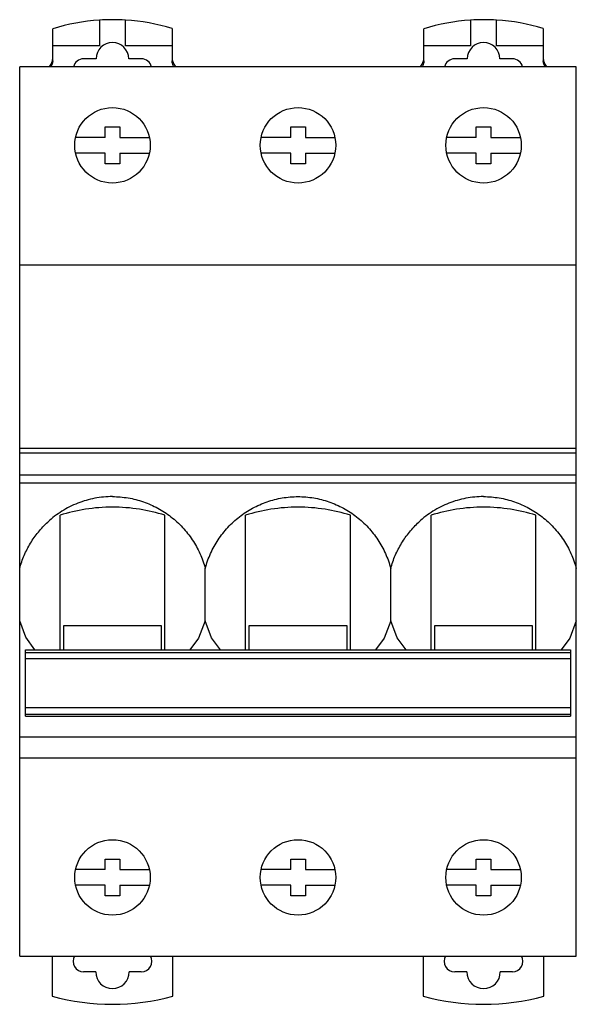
# Model space of a CAD drawing. Header units: millimetres. Extents: x 13.5 to 66.6, y 7.9 to 101.8.
import ezdxf

# ---------------------------------------------------------------- set-up
doc = ezdxf.new("R2010")
doc.units = ezdxf.units.MM
doc.header["$LTSCALE"] = 7.19299
doc.layers.get('0').update_dxf_attribs({"linetype": 'CONTINUOUS'})

msp = doc.modelspace()

# ---------------------------------------------------------------- linework, layer by layer
at = {"color": 7, "linetype": 'Continuous'}
for p, q in [((21.075, 101.73), (21.075, 99.272)), ((23.575, 99.272), (23.575, 101.733)), ((56.475, 101.73), (56.475, 99.272)), ((58.975, 99.272), (58.975, 101.733)), ((16.625, 99.272), (16.625, 100.907)), ((28.025, 100.92), (28.025, 99.272)), ((52.025, 99.272), (52.025, 100.907)), ((63.425, 100.92), (63.425, 99.272)), ((21.075, 99.272), (16.625, 99.272)), ((16.625, 97.837), (16.625, 99.27)), ((28.025, 99.272), (23.575, 99.272)), ((28.025, 99.27), (28.025, 97.837)), ((56.475, 99.272), (52.025, 99.272)), ((52.025, 97.837), (52.025, 99.27)), ((63.425, 99.272), (58.975, 99.272)), ((63.425, 99.27), (63.425, 97.837)), ((20.775, 98.038), (19.575, 98.038)), ((25.075, 98.038), (23.875, 98.038)), ((56.175, 98.038), (54.975, 98.038)), ((60.475, 98.038), (59.275, 98.038)), ((13.475, 12.47), (13.475, 97.27)), ((66.575, 97.27), (13.475, 97.27)), ((66.575, 12.47), (66.575, 97.27)), ((21.625, 90.54), (21.625, 91.54)), ((21.625, 91.54), (23.025, 91.54)), ((23.025, 91.54), (23.025, 90.54)), ((39.325, 90.54), (39.325, 91.54)), ((39.325, 91.54), (40.725, 91.54)), ((40.725, 91.54), (40.725, 90.54)), ((57.025, 90.54), (57.025, 91.54)), ((57.025, 91.54), (58.425, 91.54)), ((58.425, 91.54), (58.425, 90.54)), ((21.625, 90.54), (18.804, 90.54)), ((23.025, 90.54), (25.846, 90.54)), ((39.325, 90.54), (36.504, 90.54)), ((40.725, 90.54), (43.546, 90.54)), ((57.025, 90.54), (54.204, 90.54)), ((58.425, 90.54), (61.246, 90.54)), ((21.625, 89.04), (18.804, 89.04)), ((21.625, 88.04), (21.625, 89.04)), ((23.025, 89.04), (23.025, 88.04)), ((23.025, 89.04), (25.846, 89.04)), ((39.325, 89.04), (36.504, 89.04)), ((39.325, 88.04), (39.325, 89.04)), ((40.725, 89.04), (40.725, 88.04)), ((40.725, 89.04), (43.546, 89.04)), ((57.025, 89.04), (54.204, 89.04)), ((57.025, 88.04), (57.025, 89.04)), ((58.425, 89.04), (58.425, 88.04)), ((58.425, 89.04), (61.246, 89.04)), ((23.025, 88.04), (21.625, 88.04)), ((40.725, 88.04), (39.325, 88.04)), ((58.425, 88.04), (57.025, 88.04)), ((66.575, 78.371), (13.475, 78.371)), ((66.575, 60.868), (13.475, 60.868)), ((13.475, 60.468), (66.575, 60.468)), ((13.475, 58.367), (66.575, 58.367)), ((66.575, 57.574), (13.475, 57.574)), ((17.325, 41.686), (17.325, 54.511)), ((27.325, 41.686), (27.325, 54.511)), ((35.025, 41.686), (35.025, 54.511)), ((45.025, 41.686), (45.025, 54.511)), ((52.725, 41.686), (52.725, 54.511)), ((62.725, 41.686), (62.725, 54.511)), ((31.175, 44.448), (31.175, 49.448)), ((48.875, 44.448), (48.875, 49.448)), ((17.675, 41.686), (17.675, 43.989)), ((17.675, 43.989), (26.975, 43.989)), ((26.975, 43.989), (26.975, 41.686)), ((35.375, 43.989), (44.675, 43.989)), ((35.375, 41.686), (35.375, 43.989)), ((44.675, 43.989), (44.675, 41.686)), ((53.075, 43.989), (62.375, 43.989)), ((53.075, 41.686), (53.075, 43.989)), ((62.375, 43.989), (62.375, 41.686)), ((14.025, 35.365), (14.025, 41.686)), ((14.025, 41.686), (66.025, 41.686)), ((66.025, 41.386), (14.025, 41.386)), ((66.025, 41.686), (66.025, 35.365)), ((66.025, 40.802), (14.025, 40.802)), ((66.025, 36.151), (14.025, 36.151)), ((14.025, 35.54), (66.025, 35.54)), ((14.025, 35.365), (66.025, 35.365)), ((13.475, 33.372), (66.575, 33.372)), ((66.575, 31.359), (13.475, 31.359)), ((21.625, 21.72), (23.025, 21.72)), ((21.625, 20.72), (21.625, 21.72)), ((23.025, 21.72), (23.025, 20.72)), ((39.325, 21.72), (40.725, 21.72)), ((39.325, 20.72), (39.325, 21.72)), ((40.725, 21.72), (40.725, 20.72)), ((57.025, 21.72), (58.425, 21.72)), ((57.025, 20.72), (57.025, 21.72)), ((58.425, 21.72), (58.425, 20.72)), ((21.625, 20.72), (18.804, 20.72)), ((23.025, 20.72), (25.846, 20.72)), ((39.325, 20.72), (36.504, 20.72)), ((40.725, 20.72), (43.546, 20.72)), ((57.025, 20.72), (54.204, 20.72)), ((58.425, 20.72), (61.246, 20.72)), ((21.625, 19.22), (18.804, 19.22)), ((21.625, 18.22), (21.625, 19.22)), ((23.025, 19.22), (25.846, 19.22)), ((23.025, 19.22), (23.025, 18.22)), ((39.325, 19.22), (36.504, 19.22)), ((39.325, 18.22), (39.325, 19.22)), ((40.725, 19.22), (43.546, 19.22)), ((40.725, 19.22), (40.725, 18.22)), ((57.025, 19.22), (54.204, 19.22)), ((57.025, 18.22), (57.025, 19.22)), ((58.425, 19.22), (61.246, 19.22)), ((58.425, 19.22), (58.425, 18.22)), ((23.025, 18.22), (21.625, 18.22)), ((40.725, 18.22), (39.325, 18.22)), ((58.425, 18.22), (57.025, 18.22)), ((13.475, 12.47), (66.575, 12.47)), ((16.575, 12.47), (16.575, 8.635)), ((28.075, 8.635), (28.075, 12.47)), ((51.975, 12.47), (51.975, 8.635)), ((63.475, 8.635), (63.475, 12.47)), ((20.725, 10.97), (19.575, 10.97)), ((25.075, 10.97), (23.925, 10.97)), ((56.125, 10.97), (54.975, 10.97)), ((60.475, 10.97), (59.325, 10.97))]:
    msp.add_line(p, q, dxfattribs=at)
for points in [[(14.934, 41.686), (14.062, 42.876), (13.475, 44.448)], [(31.175, 44.448), (30.539, 42.776), (29.717, 41.686)], [(32.631, 41.686), (31.788, 42.821), (31.175, 44.448)], [(48.875, 44.448), (48.238, 42.774), (47.418, 41.686)], [(50.331, 41.686), (49.488, 42.822), (48.875, 44.448)], [(66.575, 44.448), (65.951, 42.801), (65.117, 41.686)]]:
    msp.add_lwpolyline(points, dxfattribs=at)
for centre in [(22.325, 89.79), (40.025, 89.79), (57.725, 89.79), (22.325, 19.97), (40.025, 19.97), (57.725, 19.97)]:
    msp.add_circle(centre, 3.6, dxfattribs=at)
for centre, radius, start, end in [((22.346, 82.422), 19.35, 93.76682, 107.19779), ((22.346, 82.421), 19.35, 86.35908, 93.76682), ((22.346, 82.422), 19.35, 72.93368, 86.35908), ((57.746, 82.422), 19.35, 93.76682, 107.19779), ((57.746, 82.421), 19.35, 86.35908, 93.76682), ((57.746, 82.422), 19.35, 72.93368, 86.35908), ((15.627, 98.063), 0.997, 308.51626, 347.03189), ((15.627, 98.062), 0.997, 347.0631, 359.98494), ((19.576, 97.037), 1, 90.0557, 166.52402), ((25.074, 97.037), 1.001, 13.47391, 89.94427), ((29.022, 98.062), 0.998, 180.01521, 192.87361), ((29.022, 98.063), 0.997, 192.9049, 231.4838), ((51.027, 98.063), 0.997, 308.51626, 347.03189), ((51.027, 98.062), 0.997, 347.0631, 359.98494), ((54.976, 97.037), 1, 90.0557, 166.52402), ((60.474, 97.037), 1.001, 13.47391, 89.94427), ((64.422, 98.062), 0.998, 180.01521, 192.87361), ((64.422, 98.063), 0.997, 192.9049, 231.4838), ((19.575, 11.97), 1, 149.9964, 270), ((25.075, 11.97), 1, 270, 30.00379), ((54.975, 11.97), 1, 149.9964, 270), ((60.475, 11.97), 1, 270, 30.00379), ((22.325, 10.97), 1.6, 180, 360), ((57.725, 10.97), 1.6, 180, 360), ((22.325, 29.87), 22, 254.84901, 285.15099), ((57.725, 29.87), 22, 254.84901, 285.15099)]:
    msp.add_arc(centre, radius, start, end, dxfattribs=at)
for centre in [(22.325, 98.038), (57.725, 98.038)]:
    msp.add_ellipse(centre, major_axis=(0, 1.554), ratio=0.997493, start_param=-1.570796, end_param=1.570796, dxfattribs=at)
for points, knots in [([(16.625, 97.838), (16.625, 97.737), (16.594, 97.532), (16.503, 97.347), (16.445, 97.263)], [0, 0, 0, 0, 0.500039, 1, 1, 1, 1]), ([(28.205, 97.263), (28.146, 97.347), (28.055, 97.532), (28.025, 97.737), (28.025, 97.838)], [0, 0, 0, 0, 0.499961, 1, 1, 1, 1]), ([(52.025, 97.838), (52.025, 97.737), (51.994, 97.532), (51.903, 97.347), (51.845, 97.263)], [0, 0, 0, 0, 0.500039, 1, 1, 1, 1]), ([(63.605, 97.263), (63.546, 97.347), (63.455, 97.532), (63.425, 97.737), (63.425, 97.838)], [0, 0, 0, 0, 0.499961, 1, 1, 1, 1]), ([(22.325, 56.289), (21.76, 56.289), (20.628, 56.182), (18.992, 55.708), (17.473, 54.94), (16.57, 54.249), (16.155, 53.866)], [0, 0, 0, 0, 0.249984, 0.499974, 0.749982, 1, 1, 1, 1]), ([(22.325, 56.289), (22.825, 56.289), (23.578, 56.225), (24.559, 56.019), (25.519, 55.731), (26.669, 55.223), (27.93, 54.397), (29.041, 53.377), (29.972, 52.192), (30.701, 50.875), (31.043, 49.93), (31.175, 49.448)], [0, 0, 0, 0, 0.125046, 0.187644, 0.250209, 0.375224, 0.500253, 0.625262, 0.750232, 0.875163, 1, 1, 1, 1]), ([(31.175, 49.448), (31.307, 49.93), (31.648, 50.875), (32.377, 52.192), (33.309, 53.377), (34.419, 54.397), (35.68, 55.223), (37.06, 55.832), (38.521, 56.205), (39.524, 56.289), (40.025, 56.289)], [0, 0, 0, 0, 0.124861, 0.249813, 0.374793, 0.499813, 0.624849, 0.749888, 0.874952, 1, 1, 1, 1]), ([(40.025, 56.289), (40.525, 56.289), (41.278, 56.225), (42.259, 56.019), (43.219, 55.731), (44.369, 55.223), (45.63, 54.397), (46.741, 53.377), (47.672, 52.192), (48.401, 50.875), (48.743, 49.93), (48.875, 49.448)], [0, 0, 0, 0, 0.125046, 0.187644, 0.250209, 0.375224, 0.500253, 0.625262, 0.750232, 0.875163, 1, 1, 1, 1]), ([(57.725, 56.289), (57.16, 56.289), (56.028, 56.182), (54.392, 55.708), (52.873, 54.94), (51.971, 54.249), (51.556, 53.866)], [0, 0, 0, 0, 0.249986, 0.499977, 0.749985, 1, 1, 1, 1]), ([(57.725, 56.289), (58.225, 56.289), (59.228, 56.205), (60.689, 55.832), (62.069, 55.223), (63.33, 54.397), (64.441, 53.377), (65.372, 52.192), (66.101, 50.875), (66.443, 49.93), (66.575, 49.448)], [0, 0, 0, 0, 0.12506, 0.250129, 0.375161, 0.500205, 0.625228, 0.750212, 0.875152, 1, 1, 1, 1]), ([(22.325, 55.279), (21.463, 55.279), (19.77, 55.154), (18.114, 54.769), (17.325, 54.511)], [0, 0, 0, 0, 0.509146, 1, 1, 1, 1]), ([(27.325, 54.511), (26.536, 54.769), (24.88, 55.154), (23.186, 55.279), (22.325, 55.279)], [0, 0, 0, 0, 0.490854, 1, 1, 1, 1]), ([(40.025, 55.279), (39.163, 55.279), (37.47, 55.154), (35.814, 54.769), (35.025, 54.511)], [0, 0, 0, 0, 0.509146, 1, 1, 1, 1]), ([(45.025, 54.511), (44.236, 54.769), (42.58, 55.154), (40.886, 55.279), (40.025, 55.279)], [0, 0, 0, 0, 0.490854, 1, 1, 1, 1]), ([(57.725, 55.279), (56.863, 55.279), (55.17, 55.154), (53.514, 54.769), (52.725, 54.511)], [0, 0, 0, 0, 0.509146, 1, 1, 1, 1]), ([(62.725, 54.511), (61.936, 54.769), (60.28, 55.154), (58.586, 55.279), (57.725, 55.279)], [0, 0, 0, 0, 0.490854, 1, 1, 1, 1]), ([(13.475, 49.448), (13.59, 49.868), (13.879, 50.694), (14.478, 51.86), (15.235, 52.932), (15.835, 53.57), (16.155, 53.866)], [0, 0, 0, 0, 0.249803, 0.499808, 0.749905, 1, 1, 1, 1]), ([(48.875, 49.448), (48.99, 49.868), (49.278, 50.694), (49.878, 51.86), (50.635, 52.932), (51.235, 53.57), (51.556, 53.866)], [0, 0, 0, 0, 0.249804, 0.499813, 0.749909, 1, 1, 1, 1])]:
    msp.add_open_spline(points, degree=3, knots=knots, dxfattribs=at)

doc.saveas('drawing.dxf')
